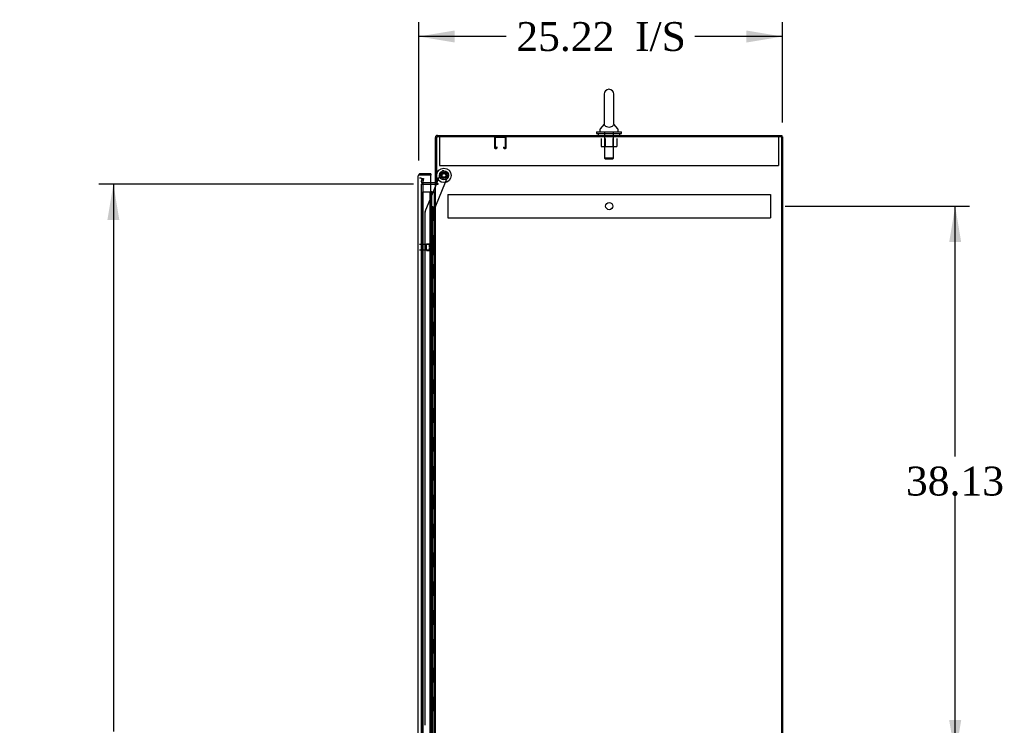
# Model space of a CAD drawing. Header units: inches. Extents: x 2 to 538, y -2 to 358.
# Tile 8 of 10: x 238 to 307, y 178 to 227. Entities that reach past the tile are written whole.
import ezdxf
from ezdxf.enums import TextEntityAlignment as Align
from ezdxf.lldxf.tags import DXFTag

# ---------------------------------------------------------------- set-up
doc = ezdxf.new("R2010")
doc.units = ezdxf.units.IN
doc.header["$MEASUREMENT"] = 0
for name, color, linetype in [('COM50677-1', 7, 'Continuous'), ('COM53964-2', 7, 'Continuous'), ('COM54746-78', 7, 'Continuous'), ('COM55914', 7, 'Continuous'), ('COM56670-6', 7, 'Continuous'), ('COM70220', 7, 'Continuous'), ('COM70839-6', 7, 'Continuous'), ('COM71199-6', 7, 'Continuous'), ('COM71207-6', 7, 'Continuous'), ('COM71211-3', 7, 'Continuous'), ('Default', 7, 'Continuous'), ('NTS18024', 7, 'Continuous'), ('NTS18147', 7, 'Continuous'), ('ROL87452', 7, 'Continuous'), ('RVT17786', 7, 'Continuous'), ('SCS86414', 7, 'Continuous'), ('STD26122', 7, 'Continuous'), ('WAF25376', 7, 'Continuous'), ('WAF25377', 7, 'Continuous'), ('WAM254785', 7, 'Continuous'), ('WAM30038', 7, 'Continuous')]:
    doc.layers.add(name, color=color, linetype=linetype)
doc.styles.add('SEACAD_Times_New_Roman', font='times.ttf')
tags = doc.linetypes.add('HIDDEN2', pattern=[0.1875, 0.125, -0.0625]).pattern_tags.tags
tags[6:7] = [DXFTag(74, 4), DXFTag(75, 0), DXFTag(340, '0'), DXFTag(46, 0.0), DXFTag(50, 0.0), DXFTag(44, 0.0), DXFTag(45, 0.0)]
tags[4:5] = [DXFTag(74, 4), DXFTag(75, 0), DXFTag(340, '0'), DXFTag(46, 0.0), DXFTag(50, 0.0), DXFTag(44, 0.0), DXFTag(45, 0.0)]
doc.dimstyles.new('HAMMOND_(STH_-_540x360)', dxfattribs={"dimtxt": 2, "dimasz": 2.5, "dimexe": 1, "dimexo": 1, "dimgap": 0.5, "dimtad": 0, "dimtih": 1, "dimtoh": 1, "dimzin": 0, "dimdsep": 46, "dimtxsty": 'SEACAD_Times_New_Roman', "dimblk1": '_SE_FILLED', "dimblk2": '_SE_FILLED', "dimsah": 1, "dimcen": 1, "dimadec": 0, "dimazin": 0, "dimtfac": 0.8, "dimtofl": 0, "dimtmove": 0, "dimatfit": 3, "dimfxl": 1, "dimtolj": 1, "dimtzin": 0, "dimarcsym": 0})

# ---------------------------------------------------------------- blocks, each defined once
blk = doc.blocks.new('SE3')
at = {"layer": 'COM50677-1', "color": 7, "linetype": 'HIDDEN2'}
for p, q in [((267.407, 219.3), (267.407, 219.115)), ((267.407, 219.115), (267.407, 217.3)), ((290.907, 219.3), (290.907, 219.115)), ((290.907, 219.115), (290.907, 217.3)), ((267.407, 217.3), (290.907, 217.3))]:
    blk.add_line(p, q, dxfattribs=at)
at = {"layer": 'COM53964-2', "color": 7, "linetype": 'HIDDEN2'}
for p, q in [((267.985, 215.309), (267.985, 215.171)), ((267.985, 215.309), (290.36, 215.309)), ((267.985, 215.171), (267.985, 213.822)), ((290.36, 215.309), (290.36, 215.171)), ((290.36, 215.171), (290.36, 213.822)), ((267.985, 213.822), (267.985, 213.684)), ((267.985, 213.684), (290.36, 213.684)), ((290.36, 213.822), (290.36, 213.684))]:
    blk.add_line(p, q, dxfattribs=at)
blk.add_circle((279.173, 214.496), 0.25, dxfattribs=at)
at = {"layer": 'COM54746-78', "color": 7, "linetype": 'HIDDEN2'}
for p, q in [((266.222, 215.474), (266.747, 215.474)), ((266.222, 137.474), (266.222, 215.474)), ((266.747, 215.474), (266.772, 215.474)), ((266.765, 215.483), (266.765, 215.509)), ((266.765, 215.509), (266.815, 215.509)), ((266.815, 215.483), (266.765, 215.483)), ((266.772, 137.474), (266.772, 215.474)), ((266.827, 215.474), (266.772, 215.474)), ((266.777, 215.483), (266.777, 137.474)), ((266.815, 215.509), (266.84, 215.509)), ((266.815, 215.483), (266.84, 215.483)), ((266.827, 215.474), (266.868, 215.474)), ((266.827, 214.474), (266.827, 215.474)), ((266.84, 215.509), (266.89, 215.509)), ((266.89, 215.483), (266.84, 215.483)), ((266.868, 215.474), (267.063, 215.474)), ((266.868, 214.474), (266.868, 215.474)), ((266.877, 137.474), (266.877, 215.483)), ((266.89, 215.509), (266.89, 215.483)), ((267.063, 215.474), (267.125, 215.474)), ((267.063, 137.474), (267.063, 215.474)), ((266.772, 214.474), (266.827, 214.474)), ((266.816, 214.474), (266.944, 214.474)), ((266.816, 213.474), (266.816, 214.474)), ((266.913, 213.474), (266.913, 214.474)), ((266.939, 214.474), (266.939, 213.474)), ((266.944, 213.474), (266.944, 214.474)), ((266.772, 213.474), (266.827, 213.474)), ((266.816, 213.474), (266.944, 213.474)), ((266.827, 212.474), (266.827, 213.474)), ((266.868, 212.474), (266.868, 213.474)), ((266.772, 212.474), (266.827, 212.474)), ((266.816, 212.474), (266.944, 212.474)), ((266.816, 211.474), (266.816, 212.474)), ((266.913, 211.474), (266.913, 212.474)), ((266.939, 212.474), (266.939, 211.474)), ((266.944, 211.474), (266.944, 212.474)), ((266.772, 211.474), (266.827, 211.474)), ((266.816, 211.474), (266.944, 211.474)), ((266.827, 210.474), (266.827, 211.474)), ((266.868, 210.474), (266.868, 211.474)), ((266.772, 210.474), (266.827, 210.474)), ((266.816, 210.474), (266.944, 210.474)), ((266.816, 209.474), (266.816, 210.474)), ((266.913, 209.474), (266.913, 210.474)), ((266.939, 210.474), (266.939, 209.474)), ((266.944, 209.474), (266.944, 210.474)), ((266.772, 209.474), (266.827, 209.474)), ((266.816, 209.474), (266.944, 209.474)), ((266.827, 208.474), (266.827, 209.474)), ((266.868, 208.474), (266.868, 209.474)), ((266.772, 208.474), (266.827, 208.474)), ((266.816, 208.474), (266.944, 208.474)), ((266.816, 207.474), (266.816, 208.474)), ((266.913, 207.474), (266.913, 208.474)), ((266.939, 208.474), (266.939, 207.474)), ((266.944, 207.474), (266.944, 208.474)), ((266.772, 207.474), (266.827, 207.474)), ((266.816, 207.474), (266.944, 207.474)), ((266.827, 206.474), (266.827, 207.474)), ((266.868, 206.474), (266.868, 207.474)), ((266.772, 206.474), (266.827, 206.474)), ((266.816, 206.474), (266.944, 206.474)), ((266.816, 205.474), (266.816, 206.474)), ((266.913, 205.474), (266.913, 206.474)), ((266.939, 206.474), (266.939, 205.474)), ((266.944, 205.474), (266.944, 206.474)), ((266.772, 205.474), (266.827, 205.474)), ((266.816, 205.474), (266.944, 205.474)), ((266.827, 204.474), (266.827, 205.474)), ((266.868, 204.474), (266.868, 205.474)), ((266.772, 204.474), (266.827, 204.474)), ((266.816, 204.474), (266.944, 204.474)), ((266.816, 203.474), (266.816, 204.474)), ((266.913, 203.474), (266.913, 204.474)), ((266.939, 204.474), (266.939, 203.474)), ((266.944, 203.474), (266.944, 204.474)), ((266.772, 203.474), (266.827, 203.474)), ((266.816, 203.474), (266.944, 203.474)), ((266.827, 202.474), (266.827, 203.474)), ((266.868, 202.474), (266.868, 203.474)), ((266.772, 202.474), (266.827, 202.474)), ((266.816, 202.474), (266.944, 202.474)), ((266.816, 201.474), (266.816, 202.474)), ((266.913, 201.474), (266.913, 202.474)), ((266.939, 202.474), (266.939, 201.474)), ((266.944, 201.474), (266.944, 202.474)), ((266.772, 201.474), (266.827, 201.474)), ((266.816, 201.474), (266.944, 201.474)), ((266.827, 200.474), (266.827, 201.474)), ((266.868, 200.474), (266.868, 201.474)), ((266.772, 200.474), (266.827, 200.474)), ((266.816, 200.474), (266.944, 200.474)), ((266.816, 199.474), (266.816, 200.474)), ((266.913, 199.474), (266.913, 200.474)), ((266.939, 200.474), (266.939, 199.474)), ((266.944, 199.474), (266.944, 200.474)), ((266.772, 199.474), (266.827, 199.474)), ((266.816, 199.474), (266.944, 199.474)), ((266.827, 198.474), (266.827, 199.474)), ((266.868, 198.474), (266.868, 199.474)), ((266.772, 198.474), (266.827, 198.474)), ((266.816, 198.474), (266.944, 198.474)), ((266.816, 197.474), (266.816, 198.474)), ((266.913, 197.474), (266.913, 198.474)), ((266.939, 198.474), (266.939, 197.474)), ((266.944, 197.474), (266.944, 198.474)), ((266.772, 197.474), (266.827, 197.474)), ((266.816, 197.474), (266.944, 197.474)), ((266.827, 196.474), (266.827, 197.474)), ((266.868, 196.474), (266.868, 197.474)), ((266.772, 196.474), (266.827, 196.474)), ((266.816, 196.474), (266.944, 196.474)), ((266.816, 195.474), (266.816, 196.474)), ((266.913, 195.474), (266.913, 196.474)), ((266.939, 196.474), (266.939, 195.474)), ((266.944, 195.474), (266.944, 196.474)), ((266.772, 195.474), (266.827, 195.474)), ((266.816, 195.474), (266.944, 195.474)), ((266.827, 194.474), (266.827, 195.474)), ((266.868, 194.474), (266.868, 195.474)), ((266.772, 194.474), (266.827, 194.474)), ((266.816, 194.474), (266.944, 194.474)), ((266.816, 193.474), (266.816, 194.474)), ((266.913, 193.474), (266.913, 194.474)), ((266.939, 194.474), (266.939, 193.474)), ((266.944, 193.474), (266.944, 194.474)), ((266.772, 193.474), (266.827, 193.474)), ((266.816, 193.474), (266.944, 193.474)), ((266.827, 192.474), (266.827, 193.474)), ((266.868, 192.474), (266.868, 193.474)), ((266.772, 192.474), (266.827, 192.474)), ((266.816, 192.474), (266.944, 192.474)), ((266.816, 191.474), (266.816, 192.474)), ((266.913, 191.474), (266.913, 192.474)), ((266.939, 192.474), (266.939, 191.474)), ((266.944, 191.474), (266.944, 192.474)), ((266.772, 191.474), (266.827, 191.474)), ((266.816, 191.474), (266.944, 191.474)), ((266.827, 190.474), (266.827, 191.474)), ((266.868, 190.474), (266.868, 191.474)), ((266.772, 190.474), (266.827, 190.474)), ((266.816, 190.474), (266.944, 190.474)), ((266.816, 189.474), (266.816, 190.474)), ((266.913, 189.474), (266.913, 190.474)), ((266.939, 190.474), (266.939, 189.474)), ((266.944, 189.474), (266.944, 190.474)), ((266.772, 189.474), (266.827, 189.474)), ((266.816, 189.474), (266.944, 189.474)), ((266.827, 188.474), (266.827, 189.474)), ((266.868, 188.474), (266.868, 189.474)), ((266.772, 188.474), (266.827, 188.474)), ((266.816, 188.474), (266.944, 188.474)), ((266.816, 187.474), (266.816, 188.474)), ((266.913, 187.474), (266.913, 188.474)), ((266.939, 188.474), (266.939, 187.474)), ((266.944, 187.474), (266.944, 188.474)), ((266.772, 187.474), (266.827, 187.474)), ((266.816, 187.474), (266.944, 187.474)), ((266.827, 186.474), (266.827, 187.474)), ((266.868, 186.474), (266.868, 187.474)), ((266.772, 186.474), (266.827, 186.474)), ((266.816, 186.474), (266.944, 186.474)), ((266.816, 185.474), (266.816, 186.474)), ((266.913, 185.474), (266.913, 186.474)), ((266.939, 186.474), (266.939, 185.474)), ((266.944, 185.474), (266.944, 186.474)), ((266.772, 185.474), (266.827, 185.474)), ((266.816, 185.474), (266.944, 185.474)), ((266.827, 184.474), (266.827, 185.474)), ((266.868, 184.474), (266.868, 185.474)), ((266.772, 184.474), (266.827, 184.474)), ((266.816, 184.474), (266.944, 184.474)), ((266.816, 183.474), (266.816, 184.474)), ((266.913, 183.474), (266.913, 184.474)), ((266.939, 184.474), (266.939, 183.474)), ((266.944, 183.474), (266.944, 184.474)), ((266.772, 183.474), (266.827, 183.474)), ((266.816, 183.474), (266.944, 183.474)), ((266.827, 182.474), (266.827, 183.474)), ((266.868, 182.474), (266.868, 183.474)), ((266.772, 182.474), (266.827, 182.474)), ((266.816, 182.474), (266.944, 182.474)), ((266.816, 181.474), (266.816, 182.474)), ((266.913, 181.474), (266.913, 182.474)), ((266.939, 182.474), (266.939, 181.474)), ((266.944, 181.474), (266.944, 182.474)), ((266.772, 181.474), (266.827, 181.474)), ((266.816, 181.474), (266.944, 181.474)), ((266.827, 180.474), (266.827, 181.474)), ((266.868, 180.474), (266.868, 181.474)), ((266.772, 180.474), (266.827, 180.474)), ((266.816, 180.474), (266.944, 180.474)), ((266.816, 179.474), (266.816, 180.474)), ((266.913, 179.474), (266.913, 180.474)), ((266.939, 180.474), (266.939, 179.474)), ((266.944, 179.474), (266.944, 180.474)), ((266.772, 179.474), (266.827, 179.474)), ((266.816, 179.474), (266.944, 179.474)), ((266.827, 178.474), (266.827, 179.474)), ((266.868, 178.474), (266.868, 179.474))]:
    blk.add_line(p, q, dxfattribs=at)
at = {"layer": 'COM55914', "color": 7, "linetype": 'HIDDEN2'}
for p, q in [((271.22, 219.257), (271.22, 218.53)), ((271.26, 219.257), (271.26, 218.53)), ((271.99, 219.26), (271.263, 219.26)), ((271.993, 218.53), (271.993, 219.257)), ((272.033, 218.53), (272.033, 219.257)), ((271.263, 218.527), (271.365, 218.527)), ((271.263, 218.487), (271.365, 218.487)), ((271.368, 218.53), (271.368, 218.581)), ((271.408, 218.581), (271.368, 218.581)), ((271.408, 218.53), (271.408, 218.581)), ((271.845, 218.581), (271.845, 218.53)), ((271.845, 218.581), (271.885, 218.581)), ((271.885, 218.581), (271.885, 218.53)), ((271.888, 218.527), (271.99, 218.527)), ((271.888, 218.487), (271.99, 218.487))]:
    blk.add_line(p, q, dxfattribs=at)
for centre, radius, start, end in [((271.263, 219.257), 0.043, 90, 180), ((271.263, 219.257), 0.003, 90, 180), ((271.99, 219.257), 0.043, 0, 90), ((271.99, 219.257), 0.003, 0, 90), ((271.263, 218.53), 0.043, 180, 270), ((271.263, 218.53), 0.003, 180, 270), ((271.365, 218.53), 0.003, 270, 0), ((271.365, 218.53), 0.043, 270, 0), ((271.888, 218.53), 0.043, 180, 270), ((271.888, 218.53), 0.003, 180, 270), ((271.99, 218.53), 0.003, 270, 0), ((271.99, 218.53), 0.043, 270, 0)]:
    blk.add_arc(centre, radius, start, end, dxfattribs=at)
at = {"layer": 'COM56670-6', "color": 7, "linetype": 'Continuous'}
for p, q in [((267.125, 216.05), (267.125, 219.252)), ((267.268, 219.395), (291.125, 219.395)), ((291.125, 219.395), (291.125, 219.3)), ((267.077, 216.115), (266.813, 216.115)), ((267.22, 216.05), (267.125, 216.05))]:
    blk.add_line(p, q, dxfattribs=at)
at = {"layer": 'COM56670-6', "color": 7, "linetype": 'HIDDEN2'}
for p, q in [((266.16, 216.188), (266.2, 216.416)), ((266.2, 216.416), (266.294, 216.4)), ((266.294, 216.4), (266.253, 216.171)), ((266.158, 216.17), (266.16, 216.188)), ((266.253, 216.171), (266.254, 216.153)), ((266.813, 216.115), (266.301, 216.115))]:
    blk.add_line(p, q, dxfattribs=at)
at = {"layer": 'COM56670-6', "color": 7, "linetype": 'Continuous'}
for centre, radius, start, end in [((267.268, 219.252), 0.143, 90, 180), ((267.077, 216.163), 0.048, 270, 0), ((267.077, 216.163), 0.143, 270, 307.79488)]:
    blk.add_arc(centre, radius, start, end, dxfattribs=at)
at = {"layer": 'COM56670-6', "color": 7, "linetype": 'HIDDEN2'}
for centre, radius, start, end in [((267.268, 219.252), 0.048, 90, 180), ((266.301, 216.163), 0.143, 177.21316, 270), ((266.301, 216.163), 0.048, 191.96668, 270)]:
    blk.add_arc(centre, radius, start, end, dxfattribs=at)
at = {"layer": 'COM70220', "color": 7, "linetype": 'HIDDEN2'}
for p, q in [((266.283, 215.94), (266.283, 216.19)), ((266.283, 137.008), (266.283, 215.94))]:
    blk.add_line(p, q, dxfattribs=at)
blk.add_arc((266.033, 216.19), 0.25, 0, 90, dxfattribs=at)
at = {"layer": 'COM70839-6', "color": 7, "linetype": 'HIDDEN2'}
for p, q in [((266.94, 214.001), (268.039, 216.657)), ((267.213, 216.05), (267.549, 216.86)), ((267.712, 216.928), (267.972, 216.82)), ((266.418, 214.129), (267.201, 216.02)), ((266.422, 178.499), (266.408, 214.081)), ((266.953, 177.124), (266.94, 214.001))]:
    blk.add_line(p, q, dxfattribs=at)
at = {"layer": 'COM70839-6', "color": 7, "linetype": 'Continuous'}
blk.add_line((267.201, 216.02), (267.213, 216.05), dxfattribs=at)
at = {"layer": 'COM70839-6', "color": 7, "linetype": 'HIDDEN2'}
blk.add_circle((267.72, 216.62), 0.129, dxfattribs=at)
for centre, start, end in [((267.664, 216.812), 67.50917, 157.50917), ((267.924, 216.705), 337.50917, 67.50917), ((266.533, 214.081), 157.50917, 180.02117)]:
    blk.add_arc(centre, 0.125, start, end, dxfattribs=at)
at = {"layer": 'COM71199-6', "color": 7, "linetype": 'Continuous'}
for p, q in [((265.938, 136.351), (265.938, 216.597)), ((265.938, 216.597), (265.938, 216.597)), ((265.938, 216.597), (265.938, 216.597)), ((265.938, 216.597), (265.938, 216.597)), ((266.018, 216.645), (265.968, 216.684)), ((266.081, 216.645), (265.968, 216.645)), ((266.081, 216.645), (266.018, 216.645)), ((266.813, 216.74), (266.081, 216.74)), ((266.081, 216.645), (266.081, 216.645)), ((266.813, 216.645), (266.081, 216.645)), ((266.813, 216.645), (266.081, 216.645)), ((266.813, 216.74), (266.813, 216.645)), ((266.813, 136.303), (266.813, 216.645))]:
    blk.add_line(p, q, dxfattribs=at)
for start, end in [(142.49641, 179.84393), (179.92383, 180), (90, 142.49641)]:
    blk.add_arc((266.081, 216.597), 0.143, start, end, dxfattribs=at)
blk.add_open_spline([(265.968, 216.645), (265.958, 216.637), (265.951, 216.629), (265.943, 216.617), (265.941, 216.613), (265.939, 216.605), (265.938, 216.601), (265.938, 216.597)], degree=3, knots=[0, 0, 0, 0, 0.5, 0.5, 0.75, 0.75, 1, 1, 1, 1], dxfattribs=at)
at = {"layer": 'COM71207-6', "color": 7, "linetype": 'HIDDEN2'}
blk.add_line((291.125, 129.43), (291.125, 219.3), dxfattribs=at)
at = {"layer": 'COM71211-3', "color": 7, "linetype": 'Continuous'}
for p, q in [((267.22, 216.05), (267.22, 219.3)), ((291.042, 219.3), (267.22, 219.3)), ((291.185, 219.3), (291.042, 219.3)), ((291.185, 219.3), (291.185, 129.43)), ((266.813, 216.02), (267.077, 216.02)), ((267.125, 216.02), (267.077, 216.02)), ((267.125, 216.02), (267.268, 216.02)), ((267.125, 136.71), (267.125, 216.02)), ((267.298, 216.05), (267.22, 216.05)), ((267.268, 216.02), (267.298, 216.02))]:
    blk.add_line(p, q, dxfattribs=at)
at = {"layer": 'COM71211-3', "color": 7, "linetype": 'HIDDEN2'}
for p, q in [((266.158, 216.02), (266.813, 216.02)), ((266.158, 136.71), (266.158, 216.02))]:
    blk.add_line(p, q, dxfattribs=at)
at = {"layer": 'COM71211-3', "color": 7, "linetype": 'Continuous'}
blk.add_arc((267.298, 216.035), 0.015, 270, 90, dxfattribs=at)
at = {"layer": 'NTS18024', "color": 7, "linetype": 'HIDDEN2'}
for p, q in [((278.622, 219.175), (278.622, 218.63)), ((278.894, 219.175), (278.894, 218.63)), ((279.42, 219.175), (279.42, 218.63)), ((279.695, 219.175), (279.695, 218.63)), ((278.622, 218.63), (278.894, 218.63)), ((278.894, 218.63), (279.42, 218.63)), ((279.42, 218.63), (279.695, 218.63))]:
    blk.add_line(p, q, dxfattribs=at)
at = {"layer": 'NTS18147', "color": 7, "linetype": 'HIDDEN2'}
for p, q in [((266.503, 211.425), (266.503, 211.865)), ((266.94, 211.865), (266.503, 211.865)), ((266.94, 212.14), (266.94, 212.145)), ((267.003, 212.145), (266.94, 212.145)), ((266.94, 212.14), (266.94, 211.951)), ((266.94, 212.14), (267.003, 212.14)), ((266.94, 211.951), (266.94, 211.834)), ((267.003, 211.951), (266.94, 211.951)), ((266.94, 211.834), (266.94, 211.456)), ((266.94, 211.834), (267.003, 211.834)), ((267.003, 212.14), (267.003, 212.145)), ((267.003, 211.834), (267.003, 211.951)), ((267.065, 211.991), (267.065, 212.046)), ((266.503, 211.425), (266.94, 211.425)), ((266.94, 211.456), (266.94, 211.338)), ((267.003, 211.456), (266.94, 211.456)), ((266.94, 211.338), (266.94, 211.149)), ((266.94, 211.338), (267.003, 211.338)), ((266.94, 211.149), (266.94, 211.145)), ((267.003, 211.149), (266.94, 211.149)), ((266.94, 211.145), (267.003, 211.145)), ((267.003, 211.338), (267.003, 211.456)), ((267.003, 211.149), (267.003, 211.145)), ((267.065, 211.244), (267.065, 211.298))]:
    blk.add_line(p, q, dxfattribs=at)
blk.add_arc((266.747, 211.645), 0.318, 323.63381, 36.36619, dxfattribs=at)
for centre, start_param, end_param in [((266.747, 212.046), 2.506883, 3.776302), ((266.747, 211.991), 2.506883, 3.141593), ((266.747, 211.298), 3.141593, 3.776302), ((266.747, 211.244), 2.506883, 3.776302)]:
    blk.add_ellipse(centre, major_axis=(-0.318, 0), ratio=0.5, start_param=start_param, end_param=end_param, dxfattribs=at)
at = {"layer": 'ROL87452', "color": 7, "linetype": 'HIDDEN2'}
for radius in [0.5, 0.206]:
    blk.add_circle((267.72, 216.62), radius, dxfattribs=at)
at = {"layer": 'RVT17786', "color": 7, "linetype": 'HIDDEN2'}
blk.add_circle((267.72, 216.62), 0.217, dxfattribs=at)
at = {"layer": 'SCS86414', "color": 7, "linetype": 'Continuous'}
for p, q in [((278.826, 222.26), (278.826, 220.189)), ((279.488, 220.189), (279.488, 222.26)), ((278.532, 219.814), (278.532, 219.695)), ((278.817, 220.179), (278.546, 219.852)), ((279.768, 219.852), (279.497, 220.179)), ((279.782, 219.695), (279.782, 219.814))]:
    blk.add_line(p, q, dxfattribs=at)
at = {"layer": 'SCS86414', "color": 7, "linetype": 'HIDDEN2'}
for p, q in [((278.845, 219.635), (278.845, 217.82)), ((279.469, 217.82), (279.469, 219.635)), ((279.469, 217.82), (278.845, 217.82)), ((278.845, 217.82), (278.905, 217.76)), ((278.905, 217.76), (279.409, 217.76)), ((279.409, 217.76), (279.469, 217.82))]:
    blk.add_line(p, q, dxfattribs=at)
at = {"layer": 'SCS86414', "color": 7, "linetype": 'Continuous'}
for centre, radius, start, end in [((279.157, 222.26), 0.331, 0, 180), ((278.592, 219.814), 0.06, 140.32138, 180), ((279.722, 219.814), 0.06, 0, 39.67862), ((278.592, 219.695), 0.06, 180, 270), ((279.722, 219.695), 0.06, 270, 0)]:
    blk.add_arc(centre, radius, start, end, dxfattribs=at)
blk.add_open_spline([(278.826, 220.199), (278.826, 220.194), (278.825, 220.174), (278.836, 220.127), (278.849, 220.098), (278.899, 220.046), (278.936, 220.021), (279.037, 219.986), (279.101, 219.975), (279.231, 219.977), (279.293, 219.989), (279.39, 220.028), (279.424, 220.053), (279.47, 220.106), (279.481, 220.135), (279.489, 220.178), (279.488, 220.194), (279.488, 220.199)], degree=3, knots=[0.1938591, 0.1938591, 0.1938591, 0.1938591, 0.25, 0.25, 0.3125, 0.3125, 0.375, 0.375, 0.4375, 0.4375, 0.5, 0.5, 0.5625, 0.5625, 0.625, 0.625, 0.6750967, 0.6750967, 0.6750967, 0.6750967], dxfattribs=at)
at = {"layer": 'STD26122', "color": 7, "linetype": 'HIDDEN2'}
for p, q in [((266.998, 211.83), (266.033, 211.83)), ((266.998, 211.46), (266.998, 211.83)), ((267.033, 211.795), (266.998, 211.83)), ((267.033, 211.495), (267.033, 211.795)), ((266.033, 211.46), (266.998, 211.46)), ((266.998, 211.46), (267.033, 211.495))]:
    blk.add_line(p, q, dxfattribs=at)
at = {"layer": 'WAF25376', "color": 7, "linetype": 'HIDDEN2'}
for radius in [0.315, 0.14]:
    blk.add_circle((267.72, 216.62), radius, dxfattribs=at)
at = {"layer": 'WAF25377', "color": 7, "linetype": 'Continuous'}
for p, q in [((278.282, 219.635), (280.032, 219.635)), ((278.282, 219.635), (278.282, 219.52)), ((278.282, 219.52), (280.032, 219.52)), ((280.032, 219.52), (280.032, 219.635))]:
    blk.add_line(p, q, dxfattribs=at)
at = {"layer": 'WAM254785', "color": 7, "linetype": 'Continuous'}
for p, q in [((278.407, 219.52), (278.407, 219.395)), ((279.907, 219.395), (279.907, 219.52))]:
    blk.add_line(p, q, dxfattribs=at)
at = {"layer": 'WAM30038', "color": 7, "linetype": 'HIDDEN2'}
for p, q in [((266.727, 211.819), (266.727, 211.873)), ((266.772, 211.847), (266.727, 211.819)), ((266.727, 211.794), (266.772, 211.822)), ((266.727, 211.819), (266.743, 211.806)), ((266.727, 211.662), (266.727, 211.794)), ((266.772, 211.662), (266.727, 211.662)), ((266.727, 211.496), (266.727, 211.627)), ((266.727, 211.627), (266.772, 211.627)), ((266.743, 211.806), (266.782, 211.83)), ((266.791, 212.02), (266.791, 211.27)), ((266.815, 212.02), (266.791, 212.02)), ((266.815, 212.02), (266.815, 211.27)), ((266.772, 211.467), (266.727, 211.496)), ((266.743, 211.484), (266.727, 211.471)), ((266.727, 211.417), (266.727, 211.471)), ((266.727, 211.471), (266.772, 211.443)), ((266.782, 211.46), (266.743, 211.484)), ((266.791, 211.27), (266.815, 211.27))]:
    blk.add_line(p, q, dxfattribs=at)
for centre, radius, start, end in [((266.207, 212.548), 0.85, 311.70584, 313.44931), ((266.773, 211.644), 0.0181, 1.77183, 93.07302), ((266.773, 211.645), 0.0182, 267.1609, 357.99424), ((266.204, 210.739), 0.854, 46.55474, 48.29011)]:
    blk.add_arc(centre, radius, start, end, dxfattribs=at)
for points, knots in [([(266.727, 211.873), (266.74, 211.885), (266.753, 211.896), (266.766, 211.907), (266.768, 211.909), (266.77, 211.911), (266.772, 211.913)], [0, 0, 0, 0, 0.858552, 0.858552, 0.858552, 1, 1, 1, 1]), ([(266.786, 211.852), (266.785, 211.852), (266.785, 211.852), (266.781, 211.851), (266.777, 211.85), (266.772, 211.847)], [0.4389304, 0.4389304, 0.4389304, 0.4389304, 0.5, 0.5, 1, 1, 1, 1]), ([(266.772, 211.822), (266.774, 211.823), (266.777, 211.825), (266.781, 211.829), (266.783, 211.831), (266.786, 211.835), (266.788, 211.837), (266.791, 211.842), (266.791, 211.845), (266.791, 211.847)], [0, 0, 0, 0, 0.25, 0.25, 0.5, 0.5, 0.75, 0.75, 1, 1, 1, 1]), ([(266.772, 211.377), (266.77, 211.378), (266.768, 211.38), (266.766, 211.382), (266.753, 211.394), (266.74, 211.405), (266.727, 211.417)], [0, 0, 0, 0, 0.141448, 0.141448, 0.141448, 1, 1, 1, 1]), ([(266.791, 211.443), (266.791, 211.445), (266.791, 211.447), (266.788, 211.452), (266.786, 211.455), (266.781, 211.461), (266.777, 211.465), (266.772, 211.467)], [0, 0, 0, 0, 0.25, 0.25, 0.5, 0.5, 1, 1, 1, 1]), ([(266.772, 211.443), (266.774, 211.441), (266.777, 211.44), (266.781, 211.439), (266.783, 211.438), (266.785, 211.438), (266.785, 211.438), (266.786, 211.438)], [0, 0, 0, 0, 0.25, 0.25, 0.5, 0.5, 0.5626015, 0.5626015, 0.5626015, 0.5626015])]:
    blk.add_open_spline(points, degree=3, knots=knots, dxfattribs=at)
blk = doc.blocks.new('DMBLK5466')
at = {"layer": 'Default', "linetype": 'Continuous'}
for points in [[(303.568, 211.996), (303.152, 214.496), (302.735, 211.996)], [(303.568, 178.866), (302.735, 178.866), (303.152, 176.366)]]:
    blk.add_hatch(color=7, dxfattribs=at).paths.add_polyline_path(points)
at = {"layer": 'Default', "color": 7, "linetype": 'Continuous'}
for p, q in [((291.36, 214.496), (304.152, 214.496)), ((303.152, 197.131), (303.152, 214.496)), ((303.152, 176.366), (303.152, 194.431)), ((280.423, 176.366), (304.152, 176.366))]:
    blk.add_line(p, q, dxfattribs=at)
at = {"layer": 'Default', "color": 7, "linetype": 'Continuous', "style": 'SEACAD_Times_New_Roman'}
blk.add_text('38.13', height=2, dxfattribs=at).set_placement((299.739, 196.431), align=Align.TOP_LEFT)
blk = doc.blocks.new('_SE_FILLED')
at = {"color": 0}
blk.add_line((0, 0), (-1, 0), dxfattribs=at)
blk.add_solid([(0, 0), (-1, -0.1665), (-1, 0.1665), (0, 0)], dxfattribs=at)
blk = doc.blocks.new('DMBLK5481')
at = {"layer": 'Default', "linetype": 'Continuous'}
for points in [[(244.391, 213.52), (245.224, 213.52), (244.808, 216.02)], [(244.391, 139.21), (244.808, 136.71), (245.224, 139.21)]]:
    blk.add_hatch(color=7, dxfattribs=at).paths.add_polyline_path(points)
at = {"layer": 'Default', "color": 7, "linetype": 'Continuous'}
for p, q in [((265.618, 216.02), (243.808, 216.02)), ((244.808, 216.02), (244.808, 178.065)), ((244.808, 168.665), (244.808, 136.71)), ((265.158, 136.71), (243.808, 136.71))]:
    blk.add_line(p, q, dxfattribs=at)
at = {"layer": 'Default', "color": 7, "linetype": 'Continuous', "style": 'SEACAD_Times_New_Roman'}
for s, p in [('79.31', (241.395, 177.365)), ('DOOR', (240.613, 174.365)), ('OPENING', (238.315, 171.365))]:
    blk.add_text(s, height=2, dxfattribs=at).set_placement(p, align=Align.TOP_LEFT)
blk = doc.blocks.new('DMBLK5483')
at = {"layer": 'Default', "linetype": 'Continuous'}
for points in [[(268.468, 226.667), (265.968, 226.251), (268.468, 225.834)], [(288.685, 226.667), (288.685, 225.834), (291.185, 226.251)]]:
    blk.add_hatch(color=7, dxfattribs=at).paths.add_polyline_path(points)
at = {"layer": 'Default', "color": 7, "linetype": 'Continuous'}
for p, q in [((265.968, 217.645), (265.968, 227.251)), ((291.185, 220.3), (291.185, 227.251)), ((272.034, 226.251), (265.968, 226.251)), ((291.185, 226.251), (285.118, 226.251))]:
    blk.add_line(p, q, dxfattribs=at)
at = {"layer": 'Default', "color": 7, "linetype": 'Continuous', "style": 'SEACAD_Times_New_Roman'}
for s, p in [('25.22', (272.734, 227.251)), ('I/S', (280.959, 227.251))]:
    blk.add_text(s, height=2, dxfattribs=at).set_placement(p, align=Align.TOP_LEFT)

msp = doc.modelspace()

# ---------------------------------------------------------------- block references
at = {"layer": 'Default'}
msp.add_blockref('SE3', (0, 0), dxfattribs=at)

# ---------------------------------------------------------------- dimensions: what is measured, and where the dimension line sits
at = {"layer": 'Default', "color": 7, "linetype": 'Continuous'}
dim = msp.add_linear_dim(base=(265.968, 226.251), p1=(291.185, 219.3), p2=(265.968, 216.645), text='\\A1;<> I/S', dimstyle='HAMMOND_(STH_-_540x360)', dxfattribs=at)
dim.commit()
dim.dimension.update_dxf_attribs({"geometry": 'DMBLK5483', "text_midpoint": (278.576, 226.251), "dimtype": 160})
for base, p1, p2, text, picture, middle in [((244.808, 136.71), (266.618, 216.02), (267.077, 136.71), '\\A1;<>\\PDOOR\\XOPENING', 'DMBLK5481', (244.808, 176.365)), ((303.152, 214.496), (279.423, 176.366), (290.36, 214.496), '\\A1;<>', 'DMBLK5466', (303.152, 195.431))]:
    dim = msp.add_linear_dim(base=base, p1=p1, p2=p2, angle=90, text=text, dimstyle='HAMMOND_(STH_-_540x360)', dxfattribs=at)
    dim.commit()
    dim.dimension.update_dxf_attribs({"geometry": picture, "text_midpoint": middle, "dimtype": 160})

doc.saveas('drawing.dxf')
